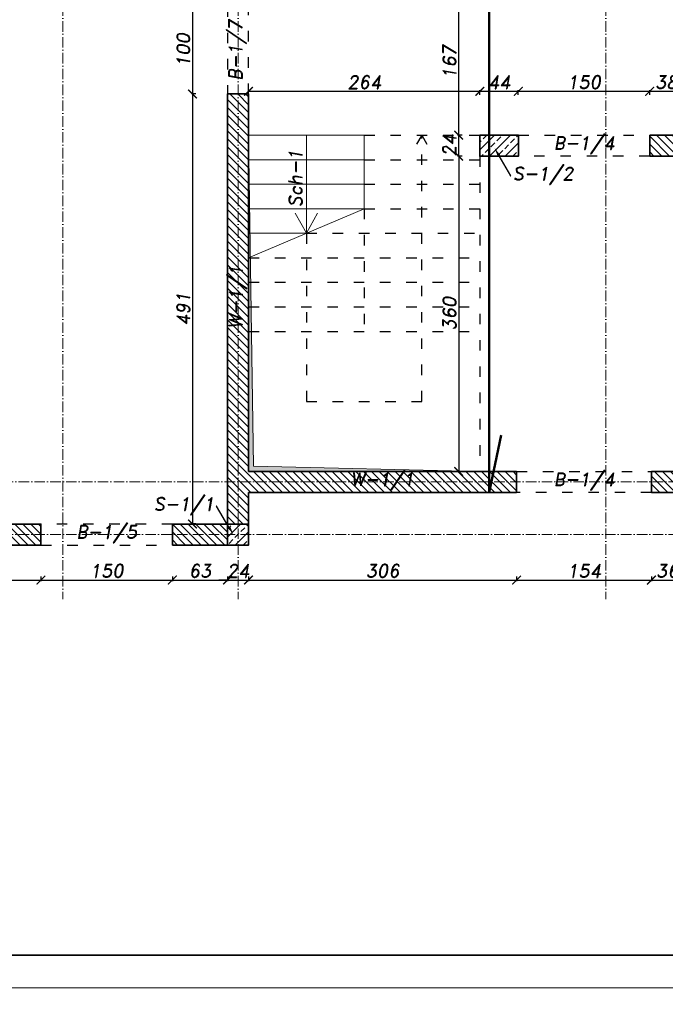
# Model space of a CAD drawing. Header units: millimetres. Extents: x 300938 to 312016, y 11971 to 20881.
# Tile 9 of 239: x 301678 to 302415, y 14179 to 15304. Entities that reach past the tile are written whole.
import ezdxf
from ezdxf import colors
from ezdxf.entities.mleader import LeaderData, LeaderLine
from ezdxf.math import Vec2, Vec3

# ---------------------------------------------------------------- set-up
doc = ezdxf.new("R2010")
doc.units = ezdxf.units.MM
doc.linetypes.add('ACAD_ISO03W100', pattern=[30, 12, -18])
doc.linetypes.add('ACAD_ISO10W100', pattern=[18, 12, -3, 0, -3])
for name, color, linetype, lineweight in [('konstrukcja', 3, 'Continuous', 35), ('konstrukcja wymiary', 1, 'Continuous', 13), ('kreskowanie', 253, 'Continuous', 0), ('linie widok', 2, 'Continuous', 18), ('opisy', 2, 'Continuous', 18), ('osie', 5, 'ACAD_ISO10W100', 13), ('zbrojenie', 4, 'Continuous', 50)]:
    doc.layers.add(name, color=color, linetype=linetype, lineweight=lineweight)
doc.layers.add('przerywane', color=6, linetype='ACAD_ISO03W100')
doc.styles.add('KONSTRUKCJA', font='romand.shx', dxfattribs={"oblique": 10})
doc.styles.get("Standard").update_dxf_attribs({"font": 'romand.shx', "oblique": 10})
doc.dimstyles.new('175', dxfattribs={"dimtxt": 15, "dimasz": 10, "dimexe": 1.25, "dimexo": 0.625, "dimgap": 3, "dimtad": 1, "dimdec": 0, "dimrnd": 0.5, "dimtxsty": 'KONSTRUKCJA', "dimblk": 'ARCHTICK', "dimcen": 2.5, "dimadec": 0, "dimazin": 0, "dimtfac": 1, "dimtdec": 0, "dimtix": 1, "dimtmove": 0, "dimatfit": 3, "dimfxl": 4, "dimfxlon": 1, "dimarcsym": 0})

# ---------------------------------------------------------------- blocks, each defined once
blk = doc.blocks.new('_ArchTick')
at = {"color": 0, "linetype": 'ByBlock', "lineweight": 13, "const_width": 0.15}
blk.add_lwpolyline([(-0.5, -0.5), (0.5, 0.5)], dxfattribs=at)
blk = doc.blocks.new('*D72')
at = {"layer": 'Defpoints', "color": 0, "transparency": 16777216}
for p in [(301544.6, 14703.7), (301702.6, 14703.7), (301702.6, 14663.7)]:
    blk.add_point(p, dxfattribs=at)
at = {"layer": 'konstrukcja wymiary', "color": 0, "lineweight": -2, "transparency": 16777216}
for p, q in [((301544.6, 14667.7), (301544.6, 14662.4)), ((301544.6, 14663.7), (301702.6, 14663.7)), ((301702.6, 14667.7), (301702.6, 14662.4))]:
    blk.add_line(p, q, dxfattribs=at)
at = {"layer": 'konstrukcja wymiary', "color": 0, "lineweight": -2, "transparency": 16777216, "xscale": 10, "yscale": 10, "zscale": 10, "rotation": 180}
blk.add_blockref('_ArchTick', (301544.6, 14663.7), dxfattribs=at)
at = {"layer": 'konstrukcja wymiary', "color": 0, "lineweight": -2, "transparency": 16777216, "xscale": 10, "yscale": 10, "zscale": 10}
blk.add_blockref('_ArchTick', (301702.6, 14663.7), dxfattribs=at)
at = {"layer": 'konstrukcja wymiary', "color": 0, "transparency": 16777216, "insert": (301623.6, 14674.2), "char_height": 15, "attachment_point": 5, "style": 'KONSTRUKCJA'}
blk.add_mtext('158', dxfattribs=at)
blk = doc.blocks.new('*D73')
at = {"layer": 'Defpoints', "color": 0, "transparency": 16777216}
for p in [(301702.6, 14703.7), (301852.6, 14703.7), (301852.6, 14663.7)]:
    blk.add_point(p, dxfattribs=at)
at = {"layer": 'konstrukcja wymiary', "color": 0, "lineweight": -2, "transparency": 16777216}
for p, q in [((301702.6, 14667.7), (301702.6, 14662.4)), ((301702.6, 14663.7), (301852.6, 14663.7)), ((301852.6, 14667.7), (301852.6, 14662.4))]:
    blk.add_line(p, q, dxfattribs=at)
at = {"layer": 'konstrukcja wymiary', "color": 0, "lineweight": -2, "transparency": 16777216, "xscale": 10, "yscale": 10, "zscale": 10, "rotation": 180}
blk.add_blockref('_ArchTick', (301702.6, 14663.7), dxfattribs=at)
at = {"layer": 'konstrukcja wymiary', "color": 0, "lineweight": -2, "transparency": 16777216, "xscale": 10, "yscale": 10, "zscale": 10}
blk.add_blockref('_ArchTick', (301852.6, 14663.7), dxfattribs=at)
at = {"layer": 'konstrukcja wymiary', "color": 0, "transparency": 16777216, "insert": (301777.6, 14674.2), "char_height": 15, "attachment_point": 5, "style": 'KONSTRUKCJA'}
blk.add_mtext('150', dxfattribs=at)
blk = doc.blocks.new('*D74')
at = {"layer": 'Defpoints', "color": 0, "transparency": 16777216}
for p in [(301852.6, 14703.7), (301915.6, 14703.7), (301915.6, 14663.7)]:
    blk.add_point(p, dxfattribs=at)
at = {"layer": 'konstrukcja wymiary', "color": 0, "lineweight": -2, "transparency": 16777216}
for p, q in [((301852.6, 14667.7), (301852.6, 14662.4)), ((301852.6, 14663.7), (301915.6, 14663.7)), ((301915.6, 14667.7), (301915.6, 14662.4))]:
    blk.add_line(p, q, dxfattribs=at)
at = {"layer": 'konstrukcja wymiary', "color": 0, "lineweight": -2, "transparency": 16777216, "xscale": 10, "yscale": 10, "zscale": 10, "rotation": 180}
blk.add_blockref('_ArchTick', (301852.6, 14663.7), dxfattribs=at)
at = {"layer": 'konstrukcja wymiary', "color": 0, "lineweight": -2, "transparency": 16777216, "xscale": 10, "yscale": 10, "zscale": 10}
blk.add_blockref('_ArchTick', (301915.6, 14663.7), dxfattribs=at)
at = {"layer": 'konstrukcja wymiary', "color": 0, "transparency": 16777216, "insert": (301884.1, 14674.2), "char_height": 15, "attachment_point": 5, "style": 'KONSTRUKCJA'}
blk.add_mtext('63', dxfattribs=at)
blk = doc.blocks.new('*D75')
at = {"layer": 'Defpoints', "color": 0, "transparency": 16777216}
for p in [(301915.6, 14703.7), (301939.6, 14703.7), (301939.6, 14663.7)]:
    blk.add_point(p, dxfattribs=at)
at = {"layer": 'konstrukcja wymiary', "color": 0, "lineweight": -2, "transparency": 16777216}
for p, q in [((301915.6, 14663.7), (301905.6, 14663.7)), ((301915.6, 14667.7), (301915.6, 14662.4)), ((301915.6, 14663.7), (301939.6, 14663.7)), ((301939.6, 14667.7), (301939.6, 14662.4)), ((301939.6, 14663.7), (301949.6, 14663.7))]:
    blk.add_line(p, q, dxfattribs=at)
at = {"layer": 'konstrukcja wymiary', "color": 0, "lineweight": -2, "transparency": 16777216, "xscale": 10, "yscale": 10, "zscale": 10}
blk.add_blockref('_ArchTick', (301915.6, 14663.7), dxfattribs=at)
at = {"layer": 'konstrukcja wymiary', "color": 0, "lineweight": -2, "transparency": 16777216, "xscale": 10, "yscale": 10, "zscale": 10, "rotation": 180}
blk.add_blockref('_ArchTick', (301939.6, 14663.7), dxfattribs=at)
at = {"layer": 'konstrukcja wymiary', "color": 0, "transparency": 16777216, "insert": (301927.6, 14674.2), "char_height": 15, "attachment_point": 5, "style": 'KONSTRUKCJA'}
blk.add_mtext('24', dxfattribs=at)
blk = doc.blocks.new('*D76')
at = {"layer": 'Defpoints', "color": 0, "transparency": 16777216}
for p in [(302245.6, 14763.7), (301939.6, 14703.7), (302245.6, 14663.7)]:
    blk.add_point(p, dxfattribs=at)
at = {"layer": 'konstrukcja wymiary', "color": 0, "lineweight": -2, "transparency": 16777216}
for p, q in [((301939.6, 14667.7), (301939.6, 14662.4)), ((301939.6, 14663.7), (302245.6, 14663.7)), ((302245.6, 14667.7), (302245.6, 14662.4))]:
    blk.add_line(p, q, dxfattribs=at)
at = {"layer": 'konstrukcja wymiary', "color": 0, "lineweight": -2, "transparency": 16777216, "xscale": 10, "yscale": 10, "zscale": 10, "rotation": 180}
blk.add_blockref('_ArchTick', (301939.6, 14663.7), dxfattribs=at)
at = {"layer": 'konstrukcja wymiary', "color": 0, "lineweight": -2, "transparency": 16777216, "xscale": 10, "yscale": 10, "zscale": 10}
blk.add_blockref('_ArchTick', (302245.6, 14663.7), dxfattribs=at)
at = {"layer": 'konstrukcja wymiary', "color": 0, "transparency": 16777216, "insert": (302092.6, 14674.2), "char_height": 15, "attachment_point": 5, "style": 'KONSTRUKCJA'}
blk.add_mtext('306', dxfattribs=at)
blk = doc.blocks.new('*D77')
at = {"layer": 'Defpoints', "color": 0, "transparency": 16777216}
for p in [(302245.6, 14763.7), (302399.6, 14763.7), (302399.6, 14663.7)]:
    blk.add_point(p, dxfattribs=at)
at = {"layer": 'konstrukcja wymiary', "color": 0, "lineweight": -2, "transparency": 16777216}
for p, q in [((302245.6, 14667.7), (302245.6, 14662.4)), ((302245.6, 14663.7), (302399.6, 14663.7)), ((302399.6, 14667.7), (302399.6, 14662.4))]:
    blk.add_line(p, q, dxfattribs=at)
at = {"layer": 'konstrukcja wymiary', "color": 0, "lineweight": -2, "transparency": 16777216, "xscale": 10, "yscale": 10, "zscale": 10, "rotation": 180}
blk.add_blockref('_ArchTick', (302245.6, 14663.7), dxfattribs=at)
at = {"layer": 'konstrukcja wymiary', "color": 0, "lineweight": -2, "transparency": 16777216, "xscale": 10, "yscale": 10, "zscale": 10}
blk.add_blockref('_ArchTick', (302399.6, 14663.7), dxfattribs=at)
at = {"layer": 'konstrukcja wymiary', "color": 0, "transparency": 16777216, "insert": (302322.6, 14674.2), "char_height": 15, "attachment_point": 5, "style": 'KONSTRUKCJA'}
blk.add_mtext('154', dxfattribs=at)
blk = doc.blocks.new('*D78')
at = {"layer": 'Defpoints', "color": 0, "transparency": 16777216}
for p in [(302399.6, 14763.7), (302435.6, 14703.7), (302435.6, 14663.7)]:
    blk.add_point(p, dxfattribs=at)
at = {"layer": 'konstrukcja wymiary', "color": 0, "lineweight": -2, "transparency": 16777216}
for p, q in [((302399.6, 14667.7), (302399.6, 14662.4)), ((302399.6, 14663.7), (302435.6, 14663.7)), ((302435.6, 14667.7), (302435.6, 14662.4))]:
    blk.add_line(p, q, dxfattribs=at)
at = {"layer": 'konstrukcja wymiary', "color": 0, "lineweight": -2, "transparency": 16777216, "xscale": 10, "yscale": 10, "zscale": 10, "rotation": 180}
blk.add_blockref('_ArchTick', (302399.6, 14663.7), dxfattribs=at)
at = {"layer": 'konstrukcja wymiary', "color": 0, "lineweight": -2, "transparency": 16777216, "xscale": 10, "yscale": 10, "zscale": 10}
blk.add_blockref('_ArchTick', (302435.6, 14663.7), dxfattribs=at)
at = {"layer": 'konstrukcja wymiary', "color": 0, "transparency": 16777216, "insert": (302417.6, 14674.2), "char_height": 15, "attachment_point": 5, "style": 'KONSTRUKCJA'}
blk.add_mtext('36', dxfattribs=at)
blk = doc.blocks.new('*D143')
at = {"layer": 'Defpoints', "color": 0, "transparency": 16777216}
for p in [(301915.6, 15318.7), (301875.6, 15218.7), (301915.6, 15218.7)]:
    blk.add_point(p, dxfattribs=at)
at = {"layer": 'konstrukcja wymiary', "color": 0, "lineweight": -2, "transparency": 16777216}
for p, q in [((301879.6, 15318.7), (301874.4, 15318.7)), ((301875.6, 15318.7), (301875.6, 15218.7)), ((301879.6, 15218.7), (301874.4, 15218.7))]:
    blk.add_line(p, q, dxfattribs=at)
at = {"layer": 'konstrukcja wymiary', "color": 0, "lineweight": -2, "transparency": 16777216, "xscale": 10, "yscale": 10, "zscale": 10}
for p, rotation in [((301875.6, 15318.7), 90), ((301875.6, 15218.7), 270)]:
    blk.add_blockref('_ArchTick', p, dxfattribs=dict(at, rotation=rotation))
at = {"layer": 'konstrukcja wymiary', "color": 0, "transparency": 16777216, "insert": (301865.1, 15268.7), "char_height": 15, "attachment_point": 5, "rotation": 90, "style": 'KONSTRUKCJA'}
blk.add_mtext('100', dxfattribs=at)
blk = doc.blocks.new('*D144')
at = {"layer": 'Defpoints', "color": 0, "transparency": 16777216}
for p in [(301915.6, 15218.7), (301875.6, 14727.7), (301884.1, 14727.7)]:
    blk.add_point(p, dxfattribs=at)
at = {"layer": 'konstrukcja wymiary', "color": 0, "lineweight": -2, "transparency": 16777216}
for p, q in [((301879.6, 15218.7), (301874.4, 15218.7)), ((301875.6, 15218.7), (301875.6, 14727.7)), ((301879.6, 14727.7), (301874.4, 14727.7))]:
    blk.add_line(p, q, dxfattribs=at)
at = {"layer": 'konstrukcja wymiary', "color": 0, "lineweight": -2, "transparency": 16777216, "xscale": 10, "yscale": 10, "zscale": 10}
for p, rotation in [((301875.6, 15218.7), 90), ((301875.6, 14727.7), 270)]:
    blk.add_blockref('_ArchTick', p, dxfattribs=dict(at, rotation=rotation))
at = {"layer": 'konstrukcja wymiary', "color": 0, "transparency": 16777216, "insert": (301865.1, 14973.2), "char_height": 15, "attachment_point": 5, "rotation": 90, "style": 'KONSTRUKCJA'}
blk.add_mtext('491', dxfattribs=at)
blk = doc.blocks.new('*D145')
at = {"layer": 'Defpoints', "color": 0, "transparency": 16777216}
for p in [(302397.6, 15221.7), (302397.6, 15171.7), (302435.6, 15171.7)]:
    blk.add_point(p, dxfattribs=at)
at = {"layer": 'konstrukcja wymiary', "color": 0, "lineweight": -2, "transparency": 16777216}
for p, q in [((302397.6, 15217.7), (302397.6, 15222.9)), ((302435.6, 15217.7), (302435.6, 15222.9)), ((302435.6, 15221.7), (302397.6, 15221.7))]:
    blk.add_line(p, q, dxfattribs=at)
at = {"layer": 'konstrukcja wymiary', "color": 0, "lineweight": -2, "transparency": 16777216, "xscale": 10, "yscale": 10, "zscale": 10, "rotation": 180}
blk.add_blockref('_ArchTick', (302397.6, 15221.7), dxfattribs=at)
at = {"layer": 'konstrukcja wymiary', "color": 0, "lineweight": -2, "transparency": 16777216, "xscale": 10, "yscale": 10, "zscale": 10}
blk.add_blockref('_ArchTick', (302435.6, 15221.7), dxfattribs=at)
at = {"layer": 'konstrukcja wymiary', "color": 0, "transparency": 16777216, "insert": (302416.6, 15232.2), "char_height": 15, "attachment_point": 5, "style": 'KONSTRUKCJA'}
blk.add_mtext('38', dxfattribs=at)
blk = doc.blocks.new('*D146')
at = {"layer": 'Defpoints', "color": 0, "transparency": 16777216}
for p in [(302247.6, 15221.7), (302247.6, 15171.7), (302397.6, 15171.7)]:
    blk.add_point(p, dxfattribs=at)
at = {"layer": 'konstrukcja wymiary', "color": 0, "lineweight": -2, "transparency": 16777216}
for p, q in [((302247.6, 15217.7), (302247.6, 15222.9)), ((302397.6, 15217.7), (302397.6, 15222.9)), ((302397.6, 15221.7), (302247.6, 15221.7))]:
    blk.add_line(p, q, dxfattribs=at)
at = {"layer": 'konstrukcja wymiary', "color": 0, "lineweight": -2, "transparency": 16777216, "xscale": 10, "yscale": 10, "zscale": 10, "rotation": 180}
blk.add_blockref('_ArchTick', (302247.6, 15221.7), dxfattribs=at)
at = {"layer": 'konstrukcja wymiary', "color": 0, "lineweight": -2, "transparency": 16777216, "xscale": 10, "yscale": 10, "zscale": 10}
blk.add_blockref('_ArchTick', (302397.6, 15221.7), dxfattribs=at)
at = {"layer": 'konstrukcja wymiary', "color": 0, "transparency": 16777216, "insert": (302322.6, 15232.2), "char_height": 15, "attachment_point": 5, "style": 'KONSTRUKCJA'}
blk.add_mtext('150', dxfattribs=at)
blk = doc.blocks.new('*D147')
at = {"layer": 'Defpoints', "color": 0, "transparency": 16777216}
for p in [(302203.6, 15221.7), (302203.6, 15171.7), (302247.6, 15171.7)]:
    blk.add_point(p, dxfattribs=at)
at = {"layer": 'konstrukcja wymiary', "color": 0, "lineweight": -2, "transparency": 16777216}
for p, q in [((302203.6, 15217.7), (302203.6, 15222.9)), ((302247.6, 15217.7), (302247.6, 15222.9)), ((302247.6, 15221.7), (302203.6, 15221.7))]:
    blk.add_line(p, q, dxfattribs=at)
at = {"layer": 'konstrukcja wymiary', "color": 0, "lineweight": -2, "transparency": 16777216, "xscale": 10, "yscale": 10, "zscale": 10, "rotation": 180}
blk.add_blockref('_ArchTick', (302203.6, 15221.7), dxfattribs=at)
at = {"layer": 'konstrukcja wymiary', "color": 0, "lineweight": -2, "transparency": 16777216, "xscale": 10, "yscale": 10, "zscale": 10}
blk.add_blockref('_ArchTick', (302247.6, 15221.7), dxfattribs=at)
at = {"layer": 'konstrukcja wymiary', "color": 0, "transparency": 16777216, "insert": (302225.6, 15232.2), "char_height": 15, "attachment_point": 5, "style": 'KONSTRUKCJA'}
blk.add_mtext('44', dxfattribs=at)
blk = doc.blocks.new('*D148')
at = {"layer": 'Defpoints', "color": 0, "transparency": 16777216}
for p in [(301939.6, 15221.7), (301939.6, 15171.7), (302203.6, 15171.7)]:
    blk.add_point(p, dxfattribs=at)
at = {"layer": 'konstrukcja wymiary', "color": 0, "lineweight": -2, "transparency": 16777216}
for p, q in [((301939.6, 15217.7), (301939.6, 15222.9)), ((302203.6, 15217.7), (302203.6, 15222.9)), ((302203.6, 15221.7), (301939.6, 15221.7))]:
    blk.add_line(p, q, dxfattribs=at)
at = {"layer": 'konstrukcja wymiary', "color": 0, "lineweight": -2, "transparency": 16777216, "xscale": 10, "yscale": 10, "zscale": 10, "rotation": 180}
blk.add_blockref('_ArchTick', (301939.6, 15221.7), dxfattribs=at)
at = {"layer": 'konstrukcja wymiary', "color": 0, "lineweight": -2, "transparency": 16777216, "xscale": 10, "yscale": 10, "zscale": 10}
blk.add_blockref('_ArchTick', (302203.6, 15221.7), dxfattribs=at)
at = {"layer": 'konstrukcja wymiary', "color": 0, "transparency": 16777216, "insert": (302071.6, 15232.2), "char_height": 15, "attachment_point": 5, "style": 'KONSTRUKCJA'}
blk.add_mtext('264', dxfattribs=at)
blk = doc.blocks.new('*D149')
at = {"layer": 'Defpoints', "color": 0, "transparency": 16777216}
for p in [(302397.6, 15147.7), (302179.5, 14787.7), (302399.6, 14787.7)]:
    blk.add_point(p, dxfattribs=at)
at = {"layer": 'konstrukcja wymiary', "color": 0, "lineweight": -2, "transparency": 16777216}
for p, q in [((302183.5, 15147.7), (302178.3, 15147.7)), ((302179.5, 15147.7), (302179.5, 14787.7)), ((302183.5, 14787.7), (302178.3, 14787.7))]:
    blk.add_line(p, q, dxfattribs=at)
at = {"layer": 'konstrukcja wymiary', "color": 0, "lineweight": -2, "transparency": 16777216, "xscale": 10, "yscale": 10, "zscale": 10}
for p, rotation in [((302179.5, 15147.7), 90), ((302179.5, 14787.7), 270)]:
    blk.add_blockref('_ArchTick', p, dxfattribs=dict(at, rotation=rotation))
at = {"layer": 'konstrukcja wymiary', "color": 0, "transparency": 16777216, "insert": (302169, 14967.7), "char_height": 15, "attachment_point": 5, "rotation": 90, "style": 'KONSTRUKCJA'}
blk.add_mtext('360', dxfattribs=at)
blk = doc.blocks.new('*D150')
at = {"layer": 'Defpoints', "color": 0, "transparency": 16777216}
for p in [(302179.5, 15171.7), (302203.6, 15171.7), (302397.6, 15147.7)]:
    blk.add_point(p, dxfattribs=at)
at = {"layer": 'konstrukcja wymiary', "color": 0, "lineweight": -2, "transparency": 16777216}
for p, q in [((302179.5, 15171.7), (302179.5, 15181.7)), ((302183.5, 15171.7), (302178.3, 15171.7)), ((302179.5, 15147.7), (302179.5, 15171.7)), ((302183.5, 15147.7), (302178.3, 15147.7)), ((302179.5, 15147.7), (302179.5, 15137.7))]:
    blk.add_line(p, q, dxfattribs=at)
at = {"layer": 'konstrukcja wymiary', "color": 0, "lineweight": -2, "transparency": 16777216, "xscale": 10, "yscale": 10, "zscale": 10}
for p, rotation in [((302179.5, 15171.7), 270), ((302179.5, 15147.7), 90)]:
    blk.add_blockref('_ArchTick', p, dxfattribs=dict(at, rotation=rotation))
at = {"layer": 'konstrukcja wymiary', "color": 0, "transparency": 16777216, "insert": (302169, 15159.7), "char_height": 15, "attachment_point": 5, "rotation": 90, "style": 'KONSTRUKCJA'}
blk.add_mtext('24', dxfattribs=at)
blk = doc.blocks.new('*D151')
at = {"layer": 'Defpoints', "color": 0, "transparency": 16777216}
for p in [(302164.6, 15338.7), (302179.5, 15338.7), (302203.6, 15171.7)]:
    blk.add_point(p, dxfattribs=at)
at = {"layer": 'konstrukcja wymiary', "color": 0, "lineweight": -2, "transparency": 16777216}
for p, q in [((302175.5, 15338.7), (302180.8, 15338.7)), ((302179.5, 15171.7), (302179.5, 15338.7)), ((302183.5, 15171.7), (302178.3, 15171.7))]:
    blk.add_line(p, q, dxfattribs=at)
at = {"layer": 'konstrukcja wymiary', "color": 0, "lineweight": -2, "transparency": 16777216, "xscale": 10, "yscale": 10, "zscale": 10}
for p, rotation in [((302179.5, 15338.7), 90), ((302179.5, 15171.7), 270)]:
    blk.add_blockref('_ArchTick', p, dxfattribs=dict(at, rotation=rotation))
at = {"layer": 'konstrukcja wymiary', "color": 0, "transparency": 16777216, "insert": (302169, 15255.2), "char_height": 15, "attachment_point": 5, "rotation": 90, "style": 'KONSTRUKCJA'}
blk.add_mtext('167', dxfattribs=at)

msp = doc.modelspace()

# ---------------------------------------------------------------- hatches: boundary and pattern name
at = {"layer": 'konstrukcja wymiary'}
h = msp.add_hatch(color=256, dxfattribs=at)
h.dxf.hatch_style = 1
h.paths.add_polyline_path([(301945.406, 14793.75), (302203.638, 14787.682), (301939.638, 14787.682), (301939.638, 15171.682)])
at = {"layer": 'kreskowanie'}
h = msp.add_hatch(dxfattribs=at)
h.set_pattern_fill('ANSI31', color=256, scale=2, angle=90, style=0)
h.set_pattern_definition([(135, (4989.276, 2804.839), (-4.49012806, -4.49012806), [])])
h.paths.add_polyline_path([(301427.638, 15942.682), (301319.638, 15942.682), (301319.638, 15918.682), (301427.638, 15918.682)])
h.paths.add_polyline_path([(301812.638, 15942.682), (301607.638, 15942.682), (301607.638, 15918.682), (301715.638, 15918.682), (301715.638, 15362.682), (301695.638, 15362.682), (301695.638, 15338.682), (301915.638, 15338.682), (301915.638, 15318.682), (301939.638, 15318.682), (301939.638, 15338.682), (302064.638, 15338.682), (302064.638, 15362.682), (301739.638, 15362.682), (301739.638, 15918.682), (301812.638, 15918.682)])
h.paths.add_polyline_path([(302137.638, 15942.682), (301972.638, 15942.682), (301972.638, 15918.682), (302137.638, 15918.682), (302137.638, 15918.682)])
h.paths.add_polyline_path([(302402.638, 15942.682), (302237.638, 15942.682), (302237.638, 15918.682), (302335.638, 15918.682), (302335.638, 15644.782), (302359.638, 15644.782), (302359.638, 15918.682), (302402.638, 15918.682)])
h.paths.add_polyline_path([(302767.638, 15942.682), (302562.638, 15942.682), (302562.638, 15918.682), (302635.638, 15918.682), (302635.638, 15362.682), (302615.638, 15362.682), (302615.638, 15338.682), (302679.638, 15338.682), (302679.638, 15362.682), (302659.638, 15362.682), (302659.638, 15918.682), (302767.638, 15918.682)])
h.paths.add_polyline_path([(303055.638, 15942.682), (302947.638, 15942.682), (302947.638, 15918.682), (303055.638, 15918.682)])
h.paths.add_polyline_path([(301605.638, 15362.682), (301319.638, 15362.682), (301319.638, 15918.682), (301295.638, 15918.682), (301295.638, 15131.682), (301319.638, 15131.697), (301319.638, 15338.682), (301605.638, 15338.682)])
h.paths.add_polyline_path([(302525.638, 15362.682), (302419.638, 15362.682), (302419.638, 15644.782), (302359.638, 15644.782), (302359.638, 15620.782), (302395.638, 15620.782), (302395.638, 15362.682), (302164.638, 15362.682), (302164.638, 15338.682), (302435.638, 15338.682), (302435.638, 15323.682), (302459.638, 15323.682), (302459.638, 15338.682), (302525.638, 15338.682)])
h.paths.add_polyline_path([(303079.638, 15918.682), (303055.638, 15918.682), (303055.638, 15362.682), (302769.638, 15362.682), (302769.638, 15338.682), (303055.754, 15338.682), (303055.754, 15131.682), (303079.638, 15131.682)])
h.paths.add_polyline_path([(302830.638, 14727.682), (302672.638, 14727.682), (302672.638, 14703.682), (302830.638, 14703.682)])
h.paths.add_polyline_path([(303055.638, 14727.682), (302980.638, 14727.682), (302980.638, 14703.682), (303055.638, 14703.682)])
h.paths.add_polyline_path([(303079.638, 15076.682), (303055.754, 15076.682), (303055.638, 14727.682), (303079.638, 14727.682)])
h.paths.add_polyline_path([(302522.638, 14727.682), (302459.638, 14727.682), (302459.638, 14703.682), (302522.638, 14703.682)])
h.paths.add_polyline_path([(302459.638, 14847.682), (302435.638, 14847.682), (302435.638, 14787.682), (302399.638, 14787.682), (302399.638, 14763.682), (302435.638, 14763.682), (302435.638, 14727.682), (302459.638, 14727.682)])
h.paths.add_polyline_path([(302459.638, 15223.682), (302435.638, 15223.682), (302435.638, 15171.682), (302397.638, 15171.682), (302397.638, 15147.682), (302435.638, 15147.682), (302435.638, 14957.682), (302459.638, 14957.682)])
h.paths.add_polyline_path([(302245.638, 14787.682), (301939.638, 14787.682), (301939.638, 15218.682), (301915.638, 15218.682), (301915.638, 14727.682), (301939.638, 14727.682), (301939.638, 14763.682), (302245.638, 14763.682)])
h.paths.add_polyline_path([(301915.638, 14727.682), (301852.638, 14727.682), (301852.638, 14703.682), (301915.638, 14703.682)])
h.paths.add_polyline_path([(301702.638, 14727.682), (301544.638, 14727.682), (301544.638, 14703.682), (301702.638, 14703.682)])
h.paths.add_polyline_path([(301394.638, 14727.682), (301319.638, 14727.682), (301319.638, 14703.682), (301394.638, 14703.682)])
h.paths.add_polyline_path([(301319.638, 15076.697), (301295.638, 15076.697), (301295.638, 14727.682), (301319.638, 14727.682)])
h = msp.add_hatch(dxfattribs=at)
h.set_pattern_fill('ANSI33', color=256, scale=2, style=0)
h.set_pattern_definition([(45, (5917.276, 2033.839), (-8.9802561, 8.9802561), []), (45, (5926.256, 2033.839), (-8.9802561, 8.9802561), [6.35, -3.175])])
h.paths.add_polyline_path([(302247.638, 15147.682), (302203.638, 15147.682), (302203.638, 15171.682), (302247.638, 15171.682)])
h = msp.add_hatch(dxfattribs=at)
h.set_pattern_fill('ANSI33', color=256, scale=2, style=0)
h.set_pattern_definition([(45, (5609.276, 1589.839), (-8.9802561, 8.9802561), []), (45, (5618.256, 1589.839), (-8.9802561, 8.9802561), [6.35, -3.175])])
h.paths.add_polyline_path([(301939.638, 14703.682), (301915.638, 14703.682), (301915.638, 14727.682), (301939.638, 14727.682)])

# ---------------------------------------------------------------- linework, layer by layer
at = {"layer": 'konstrukcja'}
for p, q in [((301915.638, 14727.682), (301915.638, 15218.682)), ((301915.638, 15218.682), (301939.638, 15218.682)), ((301939.638, 15218.682), (301939.638, 14787.682)), ((302435.638, 15171.682), (302397.638, 15171.682)), ((302397.638, 15171.682), (302397.638, 15147.682)), ((302397.638, 15147.682), (302435.638, 15147.682)), ((301939.638, 14787.682), (302245.638, 14787.682)), ((302245.638, 14787.682), (302245.638, 14763.682)), ((302399.638, 14763.682), (302399.638, 14787.682)), ((302399.638, 14787.682), (302435.638, 14787.682)), ((302245.638, 14763.682), (301939.638, 14763.682)), ((301939.638, 14763.682), (301939.638, 14703.682)), ((302435.638, 14763.682), (302399.638, 14763.682)), ((301852.638, 14703.682), (301852.638, 14727.682)), ((301852.638, 14727.682), (301915.638, 14727.682)), ((301939.638, 14703.682), (301852.638, 14703.682))]:
    msp.add_line(p, q, dxfattribs=at)
for points in [[(300975.184, 16388.027), (304050.184, 16388.027), (304050.184, 14235.527), (300975.184, 14235.527)], [(302203.638, 15171.682), (302247.638, 15171.682), (302247.638, 15147.682), (302203.638, 15147.682)], [(301544.638, 14703.682), (301702.638, 14703.682), (301702.638, 14727.682), (301544.638, 14727.682)], [(301915.638, 14727.682), (301939.638, 14727.682), (301939.638, 14703.682), (301915.638, 14703.682)]]:
    msp.add_lwpolyline(points, close=True, dxfattribs=at)
at = {"layer": 'konstrukcja wymiary'}
for points in [[(300937.684, 16425.527), (304087.684, 16425.527), (304087.684, 14198.027), (300937.684, 14198.027)], [(301945.406, 14793.75), (302203.638, 14787.682), (301939.638, 14787.682), (301939.638, 15171.682)], [(300937.684, 14198.027), (305662.684, 14198.027), (305662.684, 11970.527), (300937.684, 11970.527)]]:
    msp.add_lwpolyline(points, close=True, dxfattribs=at)
at = {"layer": 'linie widok'}
for p, q in [((302071.638, 15171.682), (301939.638, 15171.682)), ((302005.638, 15171.682), (302005.638, 15059.682)), ((302071.638, 15171.682), (302071.638, 15087.682)), ((302071.638, 15143.682), (301939.638, 15143.682)), ((302071.638, 15115.682), (301939.638, 15115.682)), ((302071.638, 15087.682), (301939.638, 15031.682)), ((302071.638, 15087.682), (301939.638, 15087.682)), ((302005.638, 15059.682), (301992.871, 15082.432)), ((302005.638, 15059.682), (302018.404, 15082.432)), ((302005.638, 15059.682), (301939.638, 15059.682))]:
    msp.add_line(p, q, dxfattribs=at)
at = {"layer": 'osie'}
for p, q in [((301727.638, 16261.127), (301727.638, 14641.947)), ((301927.638, 16261.127), (301927.638, 14641.947)), ((302347.638, 16261.127), (302347.638, 14641.947)), ((301115.921, 14775.682), (303144.716, 14775.682)), ((301115.921, 14715.682), (303144.716, 14715.682))]:
    msp.add_line(p, q, dxfattribs=at)
at = {"layer": 'przerywane'}
for p, q in [((301915.638, 15318.682), (301915.638, 15218.682)), ((301939.638, 15218.682), (301939.638, 15318.682)), ((302071.638, 15171.682), (302203.638, 15171.682)), ((302137.326, 15171.682), (302124.559, 15148.931)), ((302137.326, 15171.682), (302150.092, 15148.931)), ((302137.482, 14867.682), (302137.482, 15171.682)), ((302247.638, 15171.682), (302397.638, 15171.682)), ((302071.638, 15143.682), (302203.638, 15143.682)), ((302203.638, 15147.682), (302203.638, 14787.682)), ((302397.638, 15147.682), (302247.638, 15147.682)), ((302071.638, 15115.682), (302203.638, 15115.682)), ((302071.638, 15087.682), (302071.638, 14947.682)), ((302071.638, 15087.682), (302203.638, 15087.682)), ((302005.638, 15059.682), (302203.638, 15059.682)), ((302005.638, 15059.682), (302005.638, 14867.682)), ((301939.638, 15031.682), (302203.638, 15031.682)), ((301939.638, 15003.682), (302203.638, 15003.682)), ((301939.638, 14975.682), (302203.638, 14975.682)), ((301939.638, 14947.682), (302203.638, 14947.682)), ((302005.638, 14867.682), (302137.482, 14867.682)), ((302245.638, 14787.682), (302399.638, 14787.682)), ((302399.638, 14763.682), (302245.638, 14763.682)), ((301852.638, 14727.682), (301702.638, 14727.682)), ((301702.638, 14703.682), (301852.638, 14703.682))]:
    msp.add_line(p, q, dxfattribs=at)
at = {"layer": 'zbrojenie'}
for p, q in [((302214.48, 14763.682), (302214.48, 15942.682)), ((302227.941, 14828.945), (302214.48, 14763.682))]:
    msp.add_line(p, q, dxfattribs=at)

# ---------------------------------------------------------------- texts
at = {"layer": 'opisy', "char_height": 15, "attachment_point": 5, "rotation": 90}
for s, insert in [('B-1/7', (301927.138, 15268.682)), ('Sch-1', (301993.138, 15122.258)), ('W-1/1', (301927.638, 14986.845))]:
    msp.add_mtext(s, dxfattribs=dict(at, insert=insert))
at = {"layer": 'opisy', "char_height": 15, "width": 21.32223, "attachment_point": 5}
for insert in [(302322.638, 15160.182), (302322.638, 14776.182)]:
    msp.add_mtext('B-1/4', dxfattribs=dict(at, insert=insert))
at = {"layer": 'opisy', "char_height": 15, "attachment_point": 5}
for s, insert in [('W-1/1', (302092.301, 14776.182)), ('B-1/5', (301777.638, 14716.182))]:
    msp.add_mtext(s, dxfattribs=dict(at, insert=insert))

# ---------------------------------------------------------------- dimensions: what is measured, and where the dimension line sits
at = {"layer": 'konstrukcja wymiary'}
for base, p1, p2, picture, middle in [((302179.515, 15338.682), (302203.638, 15171.682), (302164.638, 15338.682), '*D151', (302169.015, 15255.182)), ((301875.638, 15218.682), (301915.638, 15318.682), (301915.638, 15218.682), '*D143', (301865.138, 15268.682)), ((301875.638, 14727.682), (301915.638, 15218.682), (301884.138, 14727.682), '*D144', (301865.138, 14973.182)), ((302179.515, 15171.682), (302397.638, 15147.682), (302203.638, 15171.682), '*D150', (302169.015, 15159.682))]:
    dim = msp.add_linear_dim(base=base, p1=p1, p2=p2, angle=90, dimstyle='175', override={"dimtmove": 1}, dxfattribs=at)
    dim.commit()
    dim.dimension.update_dxf_attribs({"geometry": picture, "text_midpoint": middle})
for base, p1, p2, picture, middle in [((301939.638, 15221.682), (302203.638, 15171.682), (301939.638, 15171.682), '*D148', (302071.638, 15232.182)), ((302203.638, 15221.682), (302247.638, 15171.682), (302203.638, 15171.682), '*D147', (302225.638, 15232.182)), ((302247.638, 15221.682), (302397.638, 15171.682), (302247.638, 15171.682), '*D146', (302322.638, 15232.182)), ((302245.638, 14663.682), (301939.638, 14703.682), (302245.638, 14763.682), '*D76', (302092.638, 14674.182)), ((302399.638, 14663.682), (302245.638, 14763.682), (302399.638, 14763.682), '*D77', (302322.638, 14674.182)), ((302435.638, 14663.682), (302399.638, 14763.682), (302435.638, 14703.682), '*D78', (302417.638, 14674.182)), ((301702.638, 14663.682), (301544.638, 14703.682), (301702.638, 14703.682), '*D72', (301623.638, 14674.182)), ((301852.638, 14663.682), (301702.638, 14703.682), (301852.638, 14703.682), '*D73', (301777.638, 14674.182)), ((301915.638, 14663.682), (301852.638, 14703.682), (301915.638, 14703.682), '*D74', (301884.138, 14674.182)), ((301939.638, 14663.682), (301915.638, 14703.682), (301939.638, 14703.682), '*D75', (301927.638, 14674.182))]:
    dim = msp.add_linear_dim(base=base, p1=p1, p2=p2, dimstyle='175', override={"dimtmove": 1}, dxfattribs=at)
    dim.commit()
    dim.dimension.update_dxf_attribs({"geometry": picture, "text_midpoint": middle})
dim = msp.add_linear_dim(base=(302397.638, 15221.682), p1=(302435.638, 15171.682), p2=(302397.638, 15171.682), dimstyle='175', dxfattribs=at)
dim.commit()
dim.dimension.update_dxf_attribs({"geometry": '*D145', "text_midpoint": (302416.638, 15232.182)})
dim = msp.add_linear_dim(base=(302179.515, 14787.682), p1=(302397.638, 15147.682), p2=(302399.638, 14787.682), angle=90, dimstyle='175', dxfattribs=at)
dim.commit()
dim.dimension.update_dxf_attribs({"geometry": '*D149', "text_midpoint": (302169.015, 14967.682)})

# ---------------------------------------------------------------- leaders
at = {"layer": 'opisy'}
ml = msp.add_multileader_mtext('Standard', dxfattribs=at)
ml.set_content('S-1/2', color=256, style='KONSTRUKCJA')
ml.set_leader_properties()
ml.build(insert=Vec2(0, 0))
ml.multileader.update_dxf_attribs({"dogleg_length": 0.36, "arrow_head_size": 10})
ctx = ml.context
ctx.base_point, ctx.char_height, ctx.arrow_head_size, ctx.landing_gap_size, ctx.plane_origin = Vec3(302239.143, 15125.197), 15, 10, 1.98, Vec3(302137.64, 15187.304)
notes = []
notes.append((ctx, [(0, (1, 1, 0), (302238.783, 15125.197), (1, 0), 0.36, [(0, [(302220.524, 15156.923)], 0, [])])]))
ctx.mtext.insert, ctx.mtext.flow_direction = Vec3(302241.123, 15135.197), 5
ml = msp.add_multileader_mtext('Standard', dxfattribs=at)
ml.set_content('S-1/1', color=256, style='KONSTRUKCJA')
ml.set_leader_properties()
ml.build(insert=Vec2(0, 0))
ml.multileader.update_dxf_attribs({"dogleg_length": 0.36, "arrow_head_size": 10})
ctx = ml.context
ctx.base_point, ctx.char_height, ctx.arrow_head_size, ctx.landing_gap_size, ctx.plane_origin = Vec3(301823.849, 14747.997), 15, 10, 1.98, Vec3(301839.427, 14736.601)
ctx.text_align_type = 2
notes.append((ctx, [(0, (1, 1, 0), (301903.038, 14747.997), (-1, 0), 0.36, [(0, [(301922.311, 14715.682)], 0, [])])]))
ctx.mtext.insert, ctx.mtext.alignment, ctx.mtext.flow_direction = Vec3(301900.698, 14757.997), 3, 5
for ctx, leaders in notes:
    for number, flags, end, landing, length, lines in leaders:
        leader = LeaderData()
        leader.index, (leader.has_last_leader_line, leader.has_dogleg_vector, leader.attachment_direction) = number, flags
        leader.last_leader_point, leader.dogleg_vector, leader.dogleg_length = Vec3(end), Vec3(landing), length
        for number, points, colour, breaks in lines:
            line = LeaderLine()
            line.index, line.vertices, line.color, line.breaks = number, Vec3.list(points), colors.encode_raw_color(colour), breaks
            leader.lines.append(line)
        ctx.leaders.append(leader)

doc.saveas('drawing.dxf')
